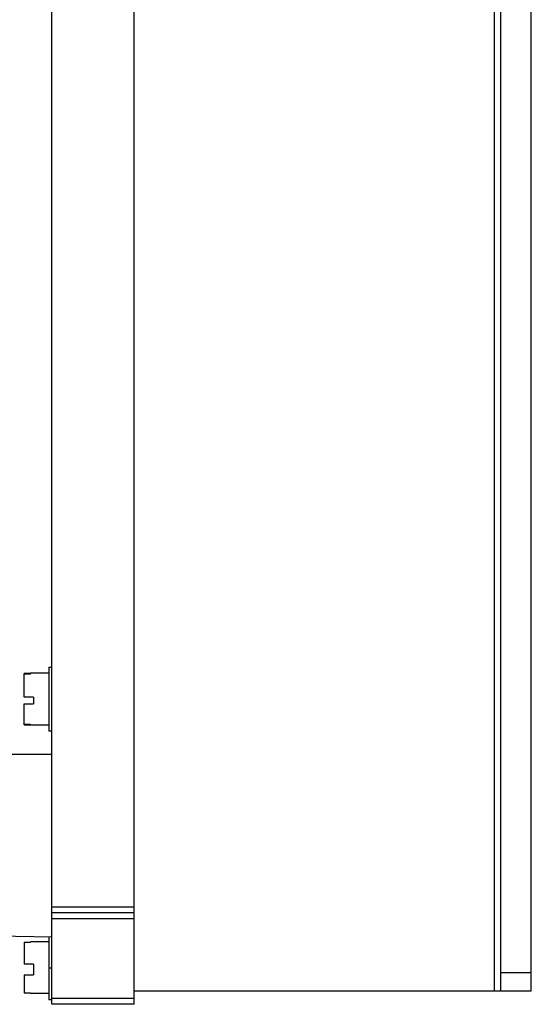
# Model space of a CAD drawing. Header units: millimetres. Extents: x 34 to 269, y 40 to 380.
# Tile 4 of 5: x 185 to 269, y 40 to 201. Entities that reach past the tile are written whole.
import ezdxf

# ---------------------------------------------------------------- set-up
doc = ezdxf.new("R2010")
doc.units = ezdxf.units.MM
doc.header["$LTSCALE"] = 27.385623
doc.layers.get('0').update_dxf_attribs({"linetype": 'CONTINUOUS'})

msp = doc.modelspace()

# ---------------------------------------------------------------- linework, layer by layer
at = {"color": 7}
for p, q in [((190.1, 40.06), (190.1, 380.06)), ((203.6, 40.06), (203.6, 380.06)), ((262.6, 42.26), (262.6, 377.86)), ((263.6, 42.26), (263.6, 377.86)), ((268.6, 42.26), (268.6, 377.86)), ((189.6, 95.31), (190.1, 95.31)), ((189.6, 95.31), (189.6, 84.81)), ((186.6, 94.28), (185.6, 94.28)), ((185.6, 90.4), (185.6, 94.28)), ((185.6, 94.22), (186.6, 94.22)), ((189.6, 94.31), (186.6, 94.31)), ((186.6, 94.31), (186.6, 94.22)), ((187.1, 90.4), (185.6, 90.4)), ((187.1, 90.4), (187.1, 89.31)), ((185.6, 89.31), (187.1, 89.31)), ((185.6, 85.84), (185.6, 89.31)), ((186.6, 85.9), (185.6, 85.9)), ((185.6, 85.84), (186.6, 85.84)), ((186.6, 85.9), (186.6, 85.81)), ((189.6, 85.81), (186.6, 85.81)), ((190.1, 84.81), (189.6, 84.81)), ((63.6, 81.06), (190.1, 81.06)), ((190.1, 56.06), (203.6, 56.06)), ((203.6, 55.06), (190.1, 55.06)), ((203.6, 54.06), (190.1, 54.06)), ((190.1, 51.06), (88.6, 52.83)), ((185.6, 50.23), (186.6, 50.23)), ((185.6, 50.23), (185.6, 46.63)), ((186.6, 50.18), (185.6, 50.18)), ((189.6, 50.31), (186.6, 50.31)), ((186.6, 50.31), (186.6, 50.23)), ((189.6, 51.07), (189.6, 40.81)), ((187.1, 46.63), (185.6, 46.63)), ((187.1, 46.63), (187.1, 44.88)), ((189.6, 46.06), (190.1, 46.06)), ((263.6, 45.26), (268.6, 45.26)), ((185.6, 44.88), (187.1, 44.88)), ((185.6, 44.88), (185.6, 41.89)), ((203.6, 42.26), (268.6, 42.26)), ((185.6, 41.94), (186.6, 41.94)), ((186.6, 41.89), (185.6, 41.89)), ((186.6, 41.89), (186.6, 41.81)), ((189.6, 41.81), (186.6, 41.81)), ((190.1, 40.81), (189.6, 40.81)), ((190.1, 41.06), (203.6, 41.06)), ((203.6, 40.06), (190.1, 40.06))]:
    msp.add_line(p, q, dxfattribs=at)

doc.saveas('drawing.dxf')
